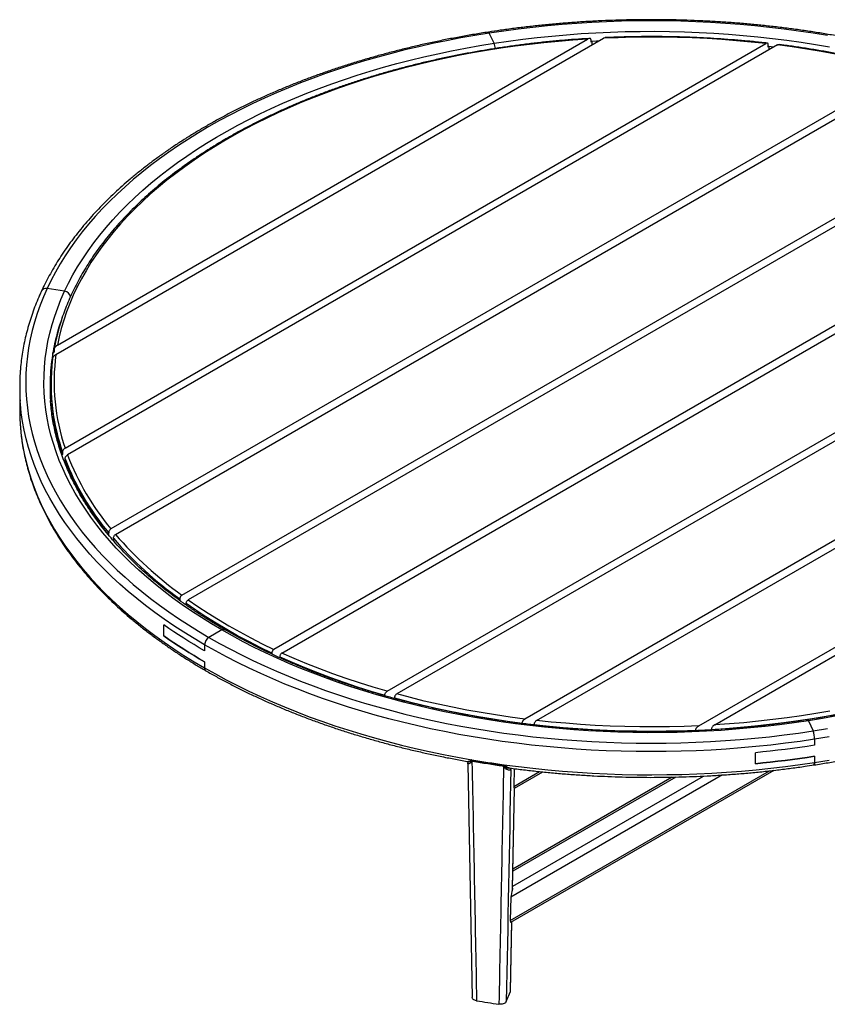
# Model space of a CAD drawing. Header units: millimetres. Extents: x 175 to 2927, y 493 to 2438.
# Tile 8 of 12: x 1631 to 2430, y 501 to 1475. Entities that reach past the tile are written whole.
import ezdxf

# ---------------------------------------------------------------- set-up
doc = ezdxf.new("R2010")
doc.units = ezdxf.units.MM

msp = doc.modelspace()

# ---------------------------------------------------------------- linework, layer by layer
at = {"color": 7, "linetype": 'Continuous', "lineweight": 25}
for p, q in [((2100.51, 1451.79), (2095.85, 1461.83)), ((1666.95, 1143.97), (2208.76, 1456.75)), ((1668.41, 1152.97), (2193.16, 1455.91)), ((1676.03, 1051.24), (2369.4, 1451.51)), ((2196.53, 1452.95), (2196.53, 1455.4)), ((2197.64, 1453.59), (2196.53, 1452.95)), ((2196.53, 1453.53), (2197.64, 1453.59)), ((2197.64, 1450.33), (2197.64, 1453.59)), ((2381.12, 1450.12), (1678.44, 1044.47)), ((2371.95, 1448.09), (2371.95, 1450.54)), ((2371.95, 1448.67), (2372.8, 1448.58)), ((2372.8, 1448.58), (2371.95, 1448.09)), ((2372.8, 1445.31), (2372.8, 1448.58)), ((2507.88, 1425.32), (1721.39, 971.29)), ((1725.99, 965.78), (2517.42, 1422.67)), ((1791.6, 905.69), (2621.52, 1384.79)), ((2629.37, 1381.16), (1797.89, 901.16)), ((2714.22, 1332.18), (1882.74, 852.17)), ((1890.59, 848.54), (2720.51, 1327.64)), ((1994.69, 810.67), (2786.12, 1267.55)), ((2790.72, 1262.04), (2004.23, 808.01)), ((1675.53, 1206.46), (1658.15, 1209.15)), ((2833.67, 1188.87), (2130.99, 783.22)), ((2142.72, 781.82), (2836.09, 1182.1)), ((1665.05, 1146.13), (1663.93, 1145.49)), ((1663.93, 1140.65), (1663.93, 1145.49)), ((1665.05, 1148.58), (1665.05, 1146.13)), ((1663.37, 1137), (1662.61, 1136.56)), ((1631.06, 1111.77), (1631.06, 1088.9)), ((1662.06, 1114.22), (1662.06, 1111.77)), ((2303.35, 776.58), (2845.16, 1089.37)), ((2318.95, 777.43), (2843.7, 1080.36)), ((1673.47, 1044.86), (1672.83, 1044.49)), ((1673.47, 1047.31), (1673.47, 1044.86)), ((1675.32, 1037.76), (1675.92, 1038.11)), ((1675.92, 1038.11), (1675.92, 1040.56)), ((1719.14, 965.09), (1719.14, 967.54)), ((1723.75, 962.04), (1723.75, 959.59)), ((1789.46, 902.01), (1789.46, 900.51)), ((1795.76, 897.48), (1795.76, 896.02)), ((1773.77, 865.4), (1773.77, 876.29)), ((1831.08, 871.34), (1818.36, 863.99)), ((1814.11, 856.64), (1814.11, 850.65)), ((1880.61, 848.49), (1880.61, 847.49)), ((1814.11, 839.76), (1814.11, 833.78)), ((1888.46, 844.86), (1888.46, 843.88)), ((1992.45, 806.92), (1992.45, 806.22)), ((2001.98, 803.56), (2001.98, 804.26)), ((2128.47, 778.79), (2128.47, 779.31)), ((2411.61, 781.54), (2416.26, 771.5)), ((2140.16, 777.9), (2140.16, 777.39)), ((2300.09, 772.25), (2300.09, 771.78)), ((2315.58, 773.03), (2315.58, 772.56)), ((2417.82, 763.26), (2417.82, 757.27)), ((2075.38, 741.26), (2074.74, 740.02)), ((2076.44, 741.59), (2076.46, 740.83)), ((2079.93, 742.29), (2079.36, 741.19)), ((2359.18, 739.03), (2359.18, 749.92)), ((2417.82, 746.38), (2417.82, 740.39)), ((2109.33, 736.55), (2109.79, 737.67)), ((2117.14, 733.46), (2117.6, 734.57)), ((2117.28, 582.2), (2377.63, 732.5)), ((2120.6, 734.19), (2120.13, 716.53)), ((2120.79, 714.88), (2148.67, 730.97)), ((2276.94, 725.79), (2119.3, 634.79)), ((2118.77, 614.96), (2120.71, 714.84)), ((2118.94, 616.01), (2120.86, 714.92)), ((2120.71, 714.84), (2120.82, 714.9)), ((2117.22, 607.06), (2116.6, 583.84)), ((2116.97, 514.51), (2118.29, 582.79)), ((2112.66, 503.69), (2116.81, 513.74))]:
    msp.add_line(p, q, dxfattribs=at)
at = {"color": 8, "linetype": 'Continuous', "lineweight": 25}
for p, q in [((2116.6, 583.84), (2373.28, 732.02)), ((2120.13, 716.53), (2145.67, 731.27)), ((2326.5, 727.88), (2117.22, 607.06)), ((2118.98, 617.87), (2307.7, 726.82)), ((2280.58, 725.86), (2119.26, 632.73)), ((2116.81, 513.74), (2118.15, 582.7))]:
    msp.add_line(p, q, dxfattribs=at)
at = {"color": 7, "linetype": 'Continuous', "lineweight": 25, "flags": 128}
for points in [[(2430.45, 1459.53), (2416.26, 1461.83), (2401.99, 1463.93), (2387.63, 1465.84), (2373.2, 1467.55), (2358.7, 1469.06), (2344.15, 1470.37), (2329.54, 1471.48), (2314.9, 1472.39), (2300.21, 1473.1), (2285.51, 1473.6), (2270.79, 1473.91), (2256.06, 1474.01), (2241.33, 1473.91), (2226.6, 1473.6), (2211.9, 1473.1), (2197.22, 1472.39), (2182.57, 1471.48), (2167.96, 1470.37), (2153.41, 1469.06), (2138.91, 1467.55), (2124.48, 1465.84), (2110.12, 1463.93), (2095.85, 1461.83)], [(2095.85, 1461.83), (2081.66, 1459.53), (2067.58, 1457.04), (2053.6, 1454.35), (2039.74, 1451.48), (2026, 1448.41), (2012.39, 1445.16), (1998.91, 1441.72), (1985.59, 1438.09), (1972.41, 1434.28), (1959.4, 1430.3), (1946.56, 1426.13), (1933.89, 1421.79), (1921.4, 1417.28), (1909.1, 1412.6), (1897, 1407.75), (1885.1, 1402.73), (1873.42, 1397.56), (1861.94, 1392.22), (1850.7, 1386.73), (1839.68, 1381.08), (1828.9, 1375.29), (1818.36, 1369.35), (1808.06, 1363.26), (1798.03, 1357.04), (1788.25, 1350.68), (1778.73, 1344.18), (1769.49, 1337.56), (1760.52, 1330.81), (1751.83, 1323.94), (1743.43, 1316.96), (1735.32, 1309.86), (1727.5, 1302.65), (1719.99, 1295.34), (1712.77, 1287.92), (1705.87, 1280.41), (1699.27, 1272.81), (1692.99, 1265.11), (1687.03, 1257.33), (1681.4, 1249.48), (1676.08, 1241.54), (1671.1, 1233.54), (1666.45, 1225.47), (1662.13, 1217.34), (1658.15, 1209.15)], [(2094.93, 1462.86), (2094.98, 1462.86), (2095.25, 1462.74), (2095.54, 1462.39), (2095.85, 1461.83)], [(2095.85, 1461.83), (2095.54, 1462.39), (2095.25, 1462.74), (2094.98, 1462.86), (2094.93, 1462.86)], [(2100.51, 1451.79), (2114.69, 1453.88), (2128.95, 1455.77), (2143.3, 1457.46), (2157.7, 1458.94), (2172.17, 1460.22), (2186.69, 1461.3), (2201.25, 1462.17), (2215.84, 1462.84), (2230.45, 1463.3), (2245.08, 1463.56), (2259.71, 1463.61), (2274.35, 1463.46), (2288.97, 1463.1), (2303.57, 1462.53), (2318.15, 1461.76), (2332.69, 1460.78), (2347.18, 1459.61), (2361.62, 1458.22), (2376, 1456.64), (2390.3, 1454.85), (2404.53, 1452.86), (2418.66, 1450.68), (2432.7, 1448.29)], [(2193.16, 1455.91), (2178.68, 1454.91), (2164.24, 1453.7), (2149.86, 1452.29), (2135.54, 1450.68), (2121.3, 1448.86), (2107.14, 1446.84), (2093.07, 1444.61), (2079.1, 1442.19), (2065.24, 1439.57), (2051.49, 1436.75), (2037.87, 1433.74), (2024.38, 1430.54), (2011.03, 1427.14), (1997.83, 1423.55), (1984.79, 1419.78), (1971.91, 1415.82), (1959.21, 1411.69), (1946.69, 1407.37), (1934.35, 1402.87), (1922.22, 1398.2), (1910.28, 1393.36), (1898.56, 1388.35), (1887.05, 1383.17), (1875.77, 1377.83), (1864.72, 1372.33), (1853.91, 1366.68), (1843.34, 1360.87), (1833.03, 1354.92), (1822.97, 1348.82), (1813.18, 1342.58), (1803.66, 1336.2), (1794.41, 1329.69), (1785.44, 1323.05), (1776.76, 1316.28), (1768.38, 1309.39), (1760.28, 1302.38), (1752.5, 1295.26), (1745.01, 1288.03), (1737.84, 1280.7), (1730.99, 1273.27), (1724.45, 1265.74), (1718.24, 1258.12), (1712.36, 1250.41), (1706.81, 1242.62), (1701.59, 1234.76), (1696.71, 1226.82), (1692.17, 1218.82), (1687.97, 1210.76), (1684.12, 1202.63), (1680.62, 1194.46), (1677.47, 1186.24), (1674.68, 1177.97), (1672.23, 1169.67), (1670.14, 1161.34), (1668.41, 1152.97)], [(1675.53, 1206.46), (1679.49, 1214.6), (1683.8, 1222.67), (1688.44, 1230.69), (1693.42, 1238.63), (1698.73, 1246.51), (1704.37, 1254.3), (1710.34, 1262.02), (1716.63, 1269.64), (1723.24, 1277.18), (1730.17, 1284.63), (1737.41, 1291.97), (1744.96, 1299.21), (1752.81, 1306.34), (1760.96, 1313.36), (1769.41, 1320.26), (1778.14, 1327.04), (1787.15, 1333.69), (1796.45, 1340.22), (1806.01, 1346.62), (1815.85, 1352.87), (1825.94, 1358.99), (1836.29, 1364.97), (1846.89, 1370.79), (1857.73, 1376.47), (1868.81, 1381.99), (1880.11, 1387.36), (1891.64, 1392.56), (1903.39, 1397.6), (1915.34, 1402.48), (1927.5, 1407.18), (1939.85, 1411.71), (1952.39, 1416.07), (1965.11, 1420.25), (1978, 1424.25), (1991.06, 1428.07), (2004.28, 1431.7), (2017.64, 1435.15), (2031.14, 1438.41), (2044.78, 1441.47), (2058.55, 1444.35), (2072.43, 1447.03), (2086.42, 1449.51), (2100.51, 1451.79)], [(2369.4, 1451.51), (2354.96, 1453.03), (2340.47, 1454.35), (2325.92, 1455.45), (2311.33, 1456.35), (2296.71, 1457.04), (2282.06, 1457.51), (2267.4, 1457.78), (2252.73, 1457.84), (2238.06, 1457.69), (2223.4, 1457.32), (2208.76, 1456.75)], [(2507.88, 1425.32), (2494.32, 1428.89), (2480.61, 1432.26), (2466.75, 1435.43), (2452.76, 1438.39), (2438.65, 1441.15), (2424.42, 1443.71), (2410.08, 1446.05), (2395.65, 1448.19), (2381.12, 1450.12)], [(1658.15, 1209.15), (1654.5, 1200.91), (1651.2, 1192.63), (1648.24, 1184.29), (1645.63, 1175.92), (1643.36, 1167.52), (1641.43, 1159.09), (1639.86, 1150.63), (1638.63, 1142.16), (1637.76, 1133.67), (1637.23, 1125.17), (1637.06, 1116.67), (1637.23, 1108.16), (1637.76, 1099.66), (1638.63, 1091.17), (1639.86, 1082.7), (1641.43, 1074.24), (1643.36, 1065.81), (1645.63, 1057.41), (1648.24, 1049.04), (1651.2, 1040.71), (1654.5, 1032.42), (1658.15, 1024.18), (1662.13, 1015.99), (1666.45, 1007.86), (1671.1, 999.79), (1676.08, 991.79), (1681.4, 983.86), (1687.03, 976), (1692.99, 968.22), (1699.27, 960.53), (1705.87, 952.92), (1712.77, 945.41), (1719.99, 938), (1727.5, 930.68), (1735.32, 923.47), (1743.43, 916.37), (1751.83, 909.39), (1760.52, 902.52), (1769.49, 895.77), (1778.73, 889.15), (1788.25, 882.66), (1798.03, 876.3), (1808.06, 870.07), (1818.36, 863.99)], [(1831.08, 871.34), (1820.86, 877.38), (1810.9, 883.57), (1801.2, 889.9), (1791.77, 896.36), (1782.61, 902.95), (1773.74, 909.67), (1765.15, 916.51), (1756.85, 923.47), (1748.85, 930.55), (1741.15, 937.73), (1733.75, 945.02), (1726.67, 952.42), (1719.9, 959.91), (1713.44, 967.49), (1707.31, 975.16), (1701.51, 982.92), (1696.03, 990.75), (1690.88, 998.66), (1686.07, 1006.64), (1681.6, 1014.69), (1677.47, 1022.8), (1673.68, 1030.96), (1670.24, 1039.17), (1667.15, 1047.43), (1664.4, 1055.73), (1662, 1064.06), (1659.96, 1072.43), (1658.27, 1080.82), (1656.94, 1089.23), (1655.96, 1097.67), (1655.33, 1106.11), (1655.07, 1114.55), (1655.16, 1123), (1655.6, 1131.45), (1656.4, 1139.89), (1657.56, 1148.31), (1659.07, 1156.71), (1660.94, 1165.09), (1663.16, 1173.44), (1665.73, 1181.76), (1668.65, 1190.04), (1671.92, 1198.28), (1675.53, 1206.46)], [(1631.06, 1088.9), (1631.23, 1080.32), (1631.51, 1075.15)], [(1880.61, 848.49), (1869.09, 854.06), (1857.81, 859.79), (1846.79, 865.69), (1836.03, 871.74), (1825.55, 877.95), (1815.33, 884.32), (1805.4, 890.82), (1795.76, 897.48)], [(1797.89, 901.16), (1807.53, 894.5), (1817.46, 887.99), (1827.67, 881.63), (1838.16, 875.42), (1848.91, 869.36), (1859.94, 863.47), (1871.21, 857.74), (1882.74, 852.17)], [(1814.11, 850.65), (1808.84, 853.73), (1803.63, 856.85), (1798.49, 860), (1793.41, 863.19), (1788.4, 866.42), (1783.46, 869.67), (1778.58, 872.97), (1773.77, 876.29)], [(1814.11, 850.65), (1808.84, 853.73), (1803.63, 856.85), (1798.49, 860), (1793.41, 863.19), (1788.4, 866.42), (1783.46, 869.67), (1778.58, 872.97), (1773.77, 876.29)], [(2411.61, 781.54), (2397.42, 779.45), (2383.16, 777.56), (2368.82, 775.88), (2354.41, 774.39), (2339.94, 773.11), (2325.42, 772.04), (2310.87, 771.16), (2296.28, 770.49), (2281.66, 770.03), (2267.03, 769.77), (2252.4, 769.72), (2237.76, 769.88), (2223.14, 770.24), (2208.54, 770.8), (2193.96, 771.57), (2179.42, 772.55), (2164.93, 773.73), (2150.49, 775.11), (2136.12, 776.7), (2121.81, 778.48), (2107.59, 780.47), (2093.45, 782.66), (2079.41, 785.04), (2065.47, 787.62), (2051.65, 790.4), (2037.95, 793.37), (2024.37, 796.53), (2010.94, 799.88), (1997.65, 803.42), (1984.51, 807.15), (1971.54, 811.06), (1958.73, 815.15), (1946.1, 819.42), (1933.65, 823.86), (1921.4, 828.48), (1909.34, 833.27), (1897.49, 838.23), (1885.85, 843.35), (1874.43, 848.64), (1863.24, 854.08), (1852.28, 859.68), (1841.56, 865.43), (1831.08, 871.34)], [(1814.11, 839.76), (1808.84, 842.85), (1803.63, 845.96), (1798.49, 849.12), (1793.41, 852.31), (1788.4, 855.53), (1783.46, 858.79), (1778.58, 862.08), (1773.77, 865.4)], [(1773.77, 865.4), (1778.58, 862.08), (1783.46, 858.79), (1788.4, 855.53), (1793.41, 852.31), (1798.49, 849.12), (1803.63, 845.96), (1808.84, 842.85), (1814.11, 839.76)], [(1818.36, 863.99), (1828.9, 858.05), (1839.68, 852.25), (1850.7, 846.61), (1861.94, 841.11), (1873.42, 835.78), (1885.1, 830.6), (1897, 825.59), (1909.1, 820.74), (1921.4, 816.05), (1933.89, 811.54), (1946.56, 807.2), (1959.4, 803.04), (1972.41, 799.05), (1985.59, 795.24), (1998.91, 791.62), (2012.39, 788.18), (2026, 784.92), (2039.74, 781.86), (2053.6, 778.98), (2067.58, 776.29), (2081.66, 773.8), (2095.85, 771.5), (2110.12, 769.4), (2124.48, 767.49), (2138.91, 765.78), (2153.41, 764.27), (2167.96, 762.96), (2182.57, 761.85), (2197.22, 760.94), (2211.9, 760.24), (2226.6, 759.73), (2241.33, 759.43), (2256.06, 759.33), (2270.79, 759.43), (2285.51, 759.73), (2300.21, 760.24), (2314.9, 760.94), (2329.54, 761.85), (2344.15, 762.96), (2358.7, 764.27), (2373.2, 765.78), (2387.63, 767.49), (2401.99, 769.4), (2416.26, 771.5)], [(2417.82, 763.26), (2403.41, 761.13), (2388.91, 759.21), (2374.34, 757.48), (2359.7, 755.96), (2345, 754.64), (2330.26, 753.51), (2315.47, 752.6), (2300.64, 751.88), (2285.79, 751.37), (2270.93, 751.06), (2256.06, 750.96), (2241.18, 751.06), (2226.32, 751.37), (2211.47, 751.88), (2196.65, 752.6), (2181.86, 753.51), (2167.11, 754.64), (2152.41, 755.96), (2137.77, 757.48), (2123.2, 759.21), (2108.71, 761.13), (2094.29, 763.26), (2079.97, 765.58), (2065.75, 768.09), (2051.64, 770.81), (2037.64, 773.71), (2023.77, 776.81), (2010.02, 780.09), (1996.42, 783.57), (1982.97, 787.23), (1969.66, 791.07), (1956.53, 795.1), (1943.56, 799.3), (1930.76, 803.68), (1918.16, 808.24), (1905.74, 812.97), (1893.52, 817.86), (1881.51, 822.93), (1869.71, 828.16), (1858.12, 833.54), (1846.77, 839.09), (1835.64, 844.79), (1824.76, 850.64), (1814.11, 856.64)], [(1994.69, 810.67), (1980.96, 814.7), (1967.42, 818.95), (1954.07, 823.39), (1940.93, 828.04), (1928, 832.88), (1915.3, 837.91), (1902.83, 843.13), (1890.59, 848.54)], [(1888.46, 844.86), (1900.68, 839.45), (1913.14, 834.22), (1925.83, 829.18), (1938.75, 824.33), (1951.88, 819.68), (1965.21, 815.23), (1978.74, 810.97), (1992.45, 806.92)], [(1814.11, 833.78), (1824.71, 827.81), (1835.54, 821.98), (1846.61, 816.31), (1857.91, 810.78), (1869.43, 805.42), (1881.17, 800.21), (1893.12, 795.17), (1905.27, 790.29), (1917.62, 785.57), (1930.16, 781.03), (1942.88, 776.66), (1955.78, 772.47), (1968.85, 768.45), (1982.07, 764.61), (1995.46, 760.96), (2008.98, 757.49), (2022.65, 754.2), (2036.45, 751.11), (2050.37, 748.2), (2064.4, 745.48), (2078.55, 742.96)], [(2001.98, 804.26), (2015.51, 800.68), (2029.19, 797.3), (2043.02, 794.12), (2056.98, 791.14), (2071.06, 788.36), (2085.26, 785.79), (2099.57, 783.42), (2113.97, 781.26), (2128.47, 779.31)], [(2130.99, 783.22), (2116.47, 785.14), (2102.03, 787.28), (2087.69, 789.63), (2073.46, 792.18), (2059.35, 794.94), (2045.36, 797.91), (2031.51, 801.08), (2017.79, 804.44), (2004.23, 808.01)], [(2433.01, 791.14), (2419.04, 788.72), (2404.97, 786.5), (2390.81, 784.48), (2376.57, 782.66), (2362.25, 781.04), (2347.87, 779.63), (2333.43, 778.43), (2318.95, 777.43)], [(2303.35, 776.58), (2288.71, 776.01), (2274.05, 775.65), (2259.38, 775.5), (2244.71, 775.55), (2230.05, 775.82), (2215.4, 776.3), (2200.78, 776.99), (2186.19, 777.88), (2171.64, 778.99), (2157.15, 780.3), (2142.72, 781.82)], [(2315.58, 773.03), (2330.02, 773.98), (2344.42, 775.12), (2358.76, 776.47), (2373.04, 778.02), (2387.25, 779.78), (2401.39, 781.73), (2415.43, 783.88), (2429.38, 786.23), (2443.23, 788.78)], [(2411.61, 781.54), (2411.3, 782.1), (2411.01, 782.45), (2410.74, 782.57), (2410.69, 782.57)], [(2410.69, 782.57), (2410.74, 782.57), (2411.01, 782.45), (2411.3, 782.1), (2411.61, 781.54)], [(2439.69, 786.31), (2425.7, 783.82), (2411.61, 781.54)], [(2140.16, 777.9), (2154.52, 776.35), (2168.95, 775.02), (2183.43, 773.88), (2197.95, 772.95), (2212.5, 772.23), (2227.09, 771.72), (2241.69, 771.41), (2256.3, 771.31), (2270.9, 771.42), (2285.5, 771.73), (2300.09, 772.25)], [(2416.26, 771.5), (2430.45, 773.8)], [(2432.14, 765.58), (2417.82, 763.26)], [(2417.82, 757.27), (2410.56, 756.17), (2403.28, 755.13), (2395.98, 754.13), (2388.65, 753.19), (2381.31, 752.29), (2373.95, 751.45), (2366.58, 750.66), (2359.18, 749.92)], [(2417.82, 757.27), (2410.56, 756.17), (2403.28, 755.13), (2395.98, 754.13), (2388.65, 753.19), (2381.31, 752.29), (2373.95, 751.45), (2366.58, 750.66), (2359.18, 749.92)], [(2078.55, 742.96), (2082.47, 742.29), (2086.41, 741.65), (2090.35, 741.01), (2094.29, 740.39), (2098.25, 739.79), (2102.21, 739.2), (2106.18, 738.63), (2110.15, 738.07)], [(2109.33, 736.55), (2105.56, 737.08), (2101.8, 737.63), (2098.04, 738.19), (2094.29, 738.76), (2090.55, 739.35), (2086.81, 739.95), (2083.08, 740.56), (2079.36, 741.19)], [(2079.93, 742.29), (2083.64, 741.67), (2087.36, 741.06), (2091.08, 740.46), (2094.81, 739.88), (2098.55, 739.31), (2102.29, 738.75), (2106.04, 738.2), (2109.79, 737.67)], [(2110.15, 738.07), (2124.59, 736.17), (2139.09, 734.47), (2153.67, 732.97), (2168.3, 731.67), (2182.98, 730.57), (2197.7, 729.68), (2212.46, 728.98), (2227.24, 728.48), (2242.03, 728.19), (2256.83, 728.1), (2271.64, 728.21), (2286.43, 728.53), (2301.21, 729.04), (2315.96, 729.76), (2330.68, 730.68), (2345.35, 731.8), (2359.98, 733.12), (2374.55, 734.64), (2389.05, 736.36), (2403.47, 738.28), (2417.82, 740.39)], [(2417.82, 746.38), (2410.56, 745.29), (2403.28, 744.24), (2395.98, 743.25), (2388.65, 742.3), (2381.31, 741.41), (2373.95, 740.56), (2366.58, 739.77), (2359.18, 739.03)], [(2359.18, 739.03), (2366.58, 739.77), (2373.95, 740.56), (2381.31, 741.41), (2388.65, 742.3), (2395.98, 743.25), (2403.28, 744.24), (2410.56, 745.29), (2417.82, 746.38)], [(2417.82, 740.39), (2417.79, 739.5), (2417.7, 738.77), (2417.56, 738.24), (2417.36, 737.91), (2417.18, 737.81)], [(2417.82, 740.39), (2432.14, 742.71)], [(2074.49, 739.25), (2075.52, 685.59), (2078.93, 507.84)], [(2083.27, 504.55), (2086.02, 504.1), (2088.77, 503.65), (2091.53, 503.21), (2094.29, 502.78), (2097.06, 502.36), (2099.83, 501.94), (2102.6, 501.53), (2105.37, 501.13)]]:
    msp.add_lwpolyline(points, dxfattribs=at)
at = {"color": 8, "linetype": 'Continuous', "lineweight": 25, "flags": 128}
for points in [[(2203.88, 1453.93), (2201.79, 1453.82), (2196.53, 1453.53)], [(2377.5, 1448.02), (2374.8, 1448.34), (2371.95, 1448.67)], [(1814.11, 856.64), (1803.72, 862.78), (1793.59, 869.07), (1783.71, 875.49), (1774.11, 882.05), (1764.77, 888.73), (1755.72, 895.55), (1746.95, 902.48), (1738.46, 909.53), (1730.27, 916.7), (1722.38, 923.98), (1714.79, 931.37), (1707.51, 938.85), (1700.53, 946.44), (1693.88, 954.12), (1687.54, 961.88), (1681.52, 969.74), (1675.83, 977.67), (1670.46, 985.68), (1665.43, 993.76), (1660.73, 1001.91), (1656.37, 1010.12), (1652.35, 1018.38), (1648.67, 1026.7), (1645.34, 1035.07), (1642.35, 1043.48), (1639.71, 1051.94), (1637.42, 1060.42), (1635.48, 1068.93), (1633.89, 1077.47), (1632.65, 1086.03), (1631.76, 1094.6), (1631.54, 1097.62)], [(1631.51, 1075.15), (1631.76, 1071.74), (1632.65, 1063.16), (1633.89, 1054.61), (1635.48, 1046.07), (1637.42, 1037.56), (1639.71, 1029.07), (1642.35, 1020.62), (1645.34, 1012.21), (1648.67, 1003.84), (1652.35, 995.52), (1656.37, 987.25), (1660.73, 979.04), (1665.43, 970.9), (1670.46, 962.82), (1675.83, 954.81), (1681.52, 946.87), (1687.54, 939.02), (1693.88, 931.25), (1700.53, 923.57), (1707.51, 915.99), (1714.79, 908.5), (1722.38, 901.12), (1730.27, 893.84), (1738.46, 886.67), (1746.95, 879.62), (1755.72, 872.68), (1764.77, 865.87), (1774.11, 859.18), (1783.71, 852.63), (1793.59, 846.21), (1803.72, 839.92), (1814.11, 833.78)]]:
    msp.add_lwpolyline(points, dxfattribs=at)
at = {"color": 7, "linetype": 'Continuous', "lineweight": 25}
for centre, radius, start, end in [((2081.57, 1444.2), 20.4, 6.72718, 21.85645), ((2081.58, 1444.2), 20.39, 6.73208, 21.8582), ((1656.94, 1204.51), 4.8, 75.38719, 151.72229), ((1657.02, 1204.31), 4.97, 76.88609, 150.20743), ((1674.81, 1199.9), 6.6, 9.78401, 83.67825), ((1674.81, 1199.9), 6.6, 9.68856, 83.68563), ((1873.72, 1109.31), 212.88, 160.45874, 170.21493), ((1866.37, 1116.67), 201.28, 172.20675, 198.9716), ((1860.25, 1111.74), 199.19, 172.84283, 179.99305), ((1860.75, 1114.22), 198.69, 172.64975, 187.78954), ((1839.54, 1111.77), 208.48, 176.15468, 183.89099), ((1859.53, 1111.77), 198.47, 176.32333, 183.91781), ((1866.8, 1112.28), 204.75, 180.14254, 199.22322), ((1923.17, 1138.92), 262.32, 201.10416, 219.71809), ((1921.37, 1136.53), 263.55, 201.35555, 219.88301), ((1920.96, 1133.89), 263.09, 201.34792, 219.61997), ((2018.45, 1219.22), 386.99, 220.9118, 234.11351), ((2017.75, 1217.87), 389.73, 221.02894, 234.14288), ((1832.84, 868.88), 3.02, 65.68986, 125.61924), ((1832.88, 868.49), 3.36, 69.03887, 122.26452), ((1823.33, 856.22), 9.22, 122.60579, 177.39421), ((1816.97, 833.41), 2.88, 172.74604, 235.95653), ((1817.12, 833.48), 3.02, 174.38054, 234.29293), ((2394.93, 763.21), 22.89, 0.1059, 21.22735), ((2414.84, 739.76), 3.04, 320.27248, 12.09156)]:
    msp.add_arc(centre, radius, start, end, dxfattribs=at)
at = {"color": 8, "linetype": 'Continuous', "lineweight": 25}
for centre, radius, start, end in [((1866.35, 1111.08), 205.33, 162.18573, 176.25474), ((1871.2, 1115.84), 209.26, 187.84225, 199.11488)]:
    msp.add_arc(centre, radius, start, end, dxfattribs=at)
at = {"color": 7, "linetype": 'Continuous', "lineweight": 25}
for centre, major_axis, ratio, start_param, end_param in [((2256.06, 1085.59), (616.03, 533.55), 0.197725, 4.255054, 4.256164), ((2256.06, 1150.69), (-596.93, 30989.18), 0.005976, 1.583911, 1.591533), ((2256.06, 1085.59), (614.06, 531.84), 0.197725, 4.255054, 4.256175), ((2256.06, 1150.69), (609.62, 30802.56), 0.004474, 1.584352, 1.591974), ((2256.06, 1085.59), (-567.18, 668.41), 0.392809, 1.767361, 1.768472), ((2256.06, 1085.59), (-565.36, 666.27), 0.392809, 1.767351, 1.768472), ((2261.89, 1149.81), (603.75, 30803.32), 0.004433, 1.5844, 1.59186), ((2122.79, 722.96), (2.25, 8.12), 0.173875, 2.531113, 3.255462), ((2119.87, 613.49), (2.25, 8.12), 0.173875, 1.43718, 2.531113), ((2119.25, 590.27), (2.25, 8.12), 0.173875, 2.531113, 3.316593), ((2110.97, 514.54), (6, 0), 0.577221, 6.049453, 6.272006)]:
    msp.add_ellipse(centre, major_axis=major_axis, ratio=ratio, start_param=start_param, end_param=end_param, dxfattribs=at)
at = {"color": 8, "linetype": 'Continuous', "lineweight": 25}
for major_axis, ratio, start_param, end_param in [((-595.03, 30988.84), 0.005957, 1.583844, 1.583877), ((607.66, 30802.81), 0.00446, 1.58429, 1.584315)]:
    msp.add_ellipse((2256.06, 1150.69), major_axis=major_axis, ratio=ratio, start_param=start_param, end_param=end_param, dxfattribs=at)
at = {"color": 7, "linetype": 'Continuous', "lineweight": 25}
for points, knots in [([(2696.75, 1369.64), (2695, 1370.65), (2689.9, 1373.57), (2681.3, 1378.3), (2670.88, 1383.8), (2660.25, 1389.15), (2649.41, 1394.35), (2638.38, 1399.42), (2627.16, 1404.34), (2615.75, 1409.11), (2604.15, 1413.73), (2592.39, 1418.2), (2580.45, 1422.51), (2568.35, 1426.66), (2556.09, 1430.66), (2543.68, 1434.49), (2531.13, 1438.16), (2518.44, 1441.66), (2505.62, 1445), (2492.67, 1448.17), (2479.6, 1451.17), (2466.42, 1454), (2453.13, 1456.66), (2439.75, 1459.14), (2426.27, 1461.45), (2412.71, 1463.58), (2399.06, 1465.53), (2385.35, 1467.3), (2371.57, 1468.9), (2357.74, 1470.31), (2343.85, 1471.55), (2329.92, 1472.6), (2315.95, 1473.47), (2301.95, 1474.16), (2287.92, 1474.67), (2273.89, 1474.99), (2259.84, 1475.13), (2245.79, 1475.09), (2231.75, 1474.87), (2217.71, 1474.46), (2203.7, 1473.87), (2189.72, 1473.09), (2175.76, 1472.14), (2161.85, 1471), (2147.99, 1469.68), (2134.17, 1468.18), (2120.43, 1466.5), (2107.34, 1464.74), (2098.87, 1463.46), (2094.93, 1462.86)], [0, 0, 0, 0, 0.011363, 0.032935, 0.054506, 0.076076, 0.097646, 0.119214, 0.140782, 0.162348, 0.183913, 0.205477, 0.227039, 0.248601, 0.270161, 0.29172, 0.313278, 0.334835, 0.356391, 0.377945, 0.399499, 0.421052, 0.442604, 0.464155, 0.485705, 0.507254, 0.528803, 0.550351, 0.571899, 0.593446, 0.614993, 0.636539, 0.658085, 0.67963, 0.701176, 0.722721, 0.744266, 0.765812, 0.787357, 0.808902, 0.830448, 0.851993, 0.873539, 0.895085, 0.916632, 0.938179, 0.959726, 0.981275, 1, 1, 1, 1]), ([(2094.93, 1462.86), (2092.55, 1462.49), (2085.65, 1461.41), (2074.29, 1459.48), (2060.89, 1457.02), (2047.59, 1454.39), (2034.39, 1451.59), (2021.31, 1448.61), (2008.34, 1445.47), (1995.5, 1442.15), (1982.79, 1438.67), (1970.22, 1435.03), (1957.79, 1431.22), (1945.51, 1427.24), (1933.39, 1423.11), (1921.43, 1418.82), (1909.63, 1414.38), (1898.02, 1409.78), (1886.58, 1405.03), (1875.33, 1400.13), (1864.27, 1395.09), (1853.4, 1389.9), (1842.74, 1384.57), (1832.29, 1379.1), (1822.05, 1373.49), (1812.03, 1367.75), (1802.24, 1361.88), (1792.67, 1355.88), (1783.34, 1349.76), (1774.25, 1343.51), (1765.4, 1337.15), (1756.79, 1330.67), (1748.44, 1324.08), (1740.35, 1317.37), (1732.52, 1310.56), (1724.95, 1303.65), (1717.66, 1296.64), (1710.63, 1289.54), (1703.89, 1282.34), (1697.42, 1275.05), (1691.24, 1267.68), (1685.34, 1260.23), (1679.74, 1252.71), (1674.43, 1245.11), (1669.41, 1237.44), (1664.7, 1229.71), (1660.29, 1221.91), (1656.27, 1214.27), (1653.86, 1209.21), (1652.71, 1206.78)], [0, 0, 0, 0, 0.0113376, 0.0328621, 0.0543876, 0.0759139, 0.0974411, 0.1189692, 0.1404982, 0.1620283, 0.1835596, 0.2050919, 0.2266254, 0.2481601, 0.2696961, 0.2912333, 0.3127718, 0.3343116, 0.3558527, 0.3773951, 0.3989388, 0.4204837, 0.4420299, 0.4635771, 0.4851254, 0.5066746, 0.5282245, 0.5497751, 0.5713261, 0.5928773, 0.6144282, 0.6359786, 0.6575281, 0.6790762, 0.7006224, 0.7221663, 0.7437072, 0.7652444, 0.7867773, 0.808305, 0.8298268, 0.8513419, 0.8728493, 0.8943482, 0.9158377, 0.937317, 0.9587853, 0.9802419, 1, 1, 1, 1]), ([(2195.07, 1456.58), (2194.82, 1456.56), (2190.03, 1456.29), (2180.72, 1455.64), (2167.15, 1454.56), (2153.63, 1453.28), (2140.16, 1451.82), (2126.76, 1450.19), (2113.43, 1448.37), (2100.17, 1446.38), (2086.99, 1444.21), (2073.9, 1441.87), (2060.91, 1439.35), (2048.03, 1436.66), (2035.25, 1433.8), (2022.59, 1430.77), (2010.05, 1427.57), (1997.65, 1424.2), (1985.38, 1420.67), (1973.26, 1416.98), (1961.28, 1413.12), (1949.46, 1409.11), (1937.81, 1404.94), (1926.32, 1400.61), (1915.01, 1396.13), (1903.88, 1391.5), (1892.94, 1386.73), (1882.19, 1381.8), (1871.63, 1376.74), (1861.28, 1371.53), (1851.15, 1366.19), (1841.22, 1360.71), (1831.52, 1355.1), (1822.04, 1349.37), (1812.79, 1343.5), (1803.78, 1337.52), (1795.01, 1331.41), (1786.48, 1325.19), (1778.21, 1318.85), (1770.18, 1312.4), (1762.42, 1305.85), (1754.92, 1299.2), (1747.68, 1292.44), (1740.72, 1285.59), (1734.03, 1278.65), (1727.62, 1271.61), (1721.49, 1264.5), (1715.65, 1257.3), (1710.1, 1250.03), (1704.83, 1242.68), (1699.87, 1235.26), (1695.19, 1227.78), (1690.82, 1220.24), (1686.75, 1212.64), (1682.98, 1204.99), (1679.52, 1197.3), (1676.37, 1189.55), (1673.53, 1181.77), (1671, 1173.95), (1668.77, 1166.11), (1666.88, 1158.23), (1665.69, 1152.51), (1665.17, 1149.41), (1665.09, 1148.95)], [0, 0, 0, 0, 0.000922, 0.017809, 0.034697, 0.051584, 0.068472, 0.08536, 0.102248, 0.119136, 0.136025, 0.152914, 0.169803, 0.186693, 0.203583, 0.220474, 0.237365, 0.254256, 0.271148, 0.28804, 0.304933, 0.321826, 0.33872, 0.355615, 0.37251, 0.389405, 0.406302, 0.423198, 0.440095, 0.456993, 0.473891, 0.49079, 0.507689, 0.524588, 0.541488, 0.558388, 0.575287, 0.592187, 0.609086, 0.625985, 0.642884, 0.659781, 0.676677, 0.693572, 0.710466, 0.727357, 0.744246, 0.761133, 0.778016, 0.794896, 0.811772, 0.828643, 0.845511, 0.862373, 0.87923, 0.896082, 0.912928, 0.929768, 0.946603, 0.963432, 0.980257, 0.997076, 1, 1, 1, 1]), ([(2196.53, 1455.4), (2196.51, 1455.59), (2196.46, 1455.98), (2196.12, 1456.39), (2195.46, 1456.65), (2194.42, 1456.54), (2193.59, 1456.12), (2193.16, 1455.91)], [0, 0, 0, 0, 0.121989, 0.243212, 0.426022, 0.706981, 1, 1, 1, 1]), ([(2208.76, 1456.75), (2209.33, 1457.05), (2209.98, 1457.4), (2210.54, 1457.36), (2210.62, 1457.35)], [0, 0, 0, 0, 0.856254, 1, 1, 1, 1]), ([(2370.87, 1451.91), (2369.11, 1452.11), (2362.87, 1452.82), (2352.11, 1453.9), (2338.57, 1455.09), (2324.98, 1456.1), (2311.36, 1456.93), (2297.71, 1457.58), (2284.03, 1458.04), (2270.34, 1458.33), (2256.65, 1458.42), (2242.95, 1458.34), (2229.26, 1458.07), (2218.48, 1457.73), (2212.27, 1457.45), (2210.62, 1457.38)], [0, 0, 0, 0, 0.033421, 0.118481, 0.203542, 0.288602, 0.373662, 0.458721, 0.543779, 0.628837, 0.713895, 0.798953, 0.884011, 0.969069, 1, 1, 1, 1]), ([(2371.95, 1450.54), (2371.93, 1450.77), (2371.88, 1451.22), (2371.55, 1451.68), (2371.04, 1451.93), (2370.31, 1451.94), (2369.73, 1451.67), (2369.4, 1451.51)], [0, 0, 0, 0, 0.170564, 0.340697, 0.521572, 0.731576, 1, 1, 1, 1]), ([(2381.12, 1450.12), (2381.49, 1450.31), (2382.02, 1450.58), (2382.44, 1450.47), (2382.56, 1450.45)], [0, 0, 0, 0, 0.705455, 1, 1, 1, 1]), ([(2509.26, 1425.6), (2507.45, 1426.09), (2501.51, 1427.7), (2491.34, 1430.31), (2478.7, 1433.37), (2465.94, 1436.26), (2453.07, 1438.97), (2440.09, 1441.52), (2427.02, 1443.88), (2413.86, 1446.08), (2400.61, 1448.09), (2390.17, 1449.54), (2384.14, 1450.31), (2382.57, 1450.5)], [0, 0, 0, 0, 0.044606, 0.146781, 0.248956, 0.351128, 0.453297, 0.555464, 0.65763, 0.759793, 0.861954, 0.964114, 1, 1, 1, 1]), ([(1652.71, 1206.78), (1652.06, 1205.38), (1650.21, 1201.34), (1647.39, 1194.61), (1644.34, 1186.61), (1641.6, 1178.56), (1639.18, 1170.48), (1637.07, 1162.38), (1635.27, 1154.25), (1633.78, 1146.1), (1632.63, 1137.93), (1631.89, 1131.24), (1631.65, 1127.26), (1631.57, 1126.02)], [0, 0, 0, 0, 0.053285, 0.153624, 0.253915, 0.354144, 0.454313, 0.554425, 0.654483, 0.754491, 0.854456, 0.954384, 1, 1, 1, 1]), ([(1668.41, 1152.97), (1667.83, 1152.58), (1666.92, 1151.97), (1665.89, 1150.76), (1665.36, 1149.86), (1665.09, 1149.13), (1665.06, 1148.75), (1665.05, 1148.58)], [0, 0, 0, 0, 0.401751, 0.618884, 0.783817, 0.904918, 1, 1, 1, 1]), ([(1663.69, 1139.64), (1663.71, 1139.86), (1663.75, 1140.3), (1664.1, 1141.12), (1664.75, 1142.12), (1665.75, 1143.18), (1666.55, 1143.7), (1666.95, 1143.97)], [0, 0, 0, 0, 0.12669, 0.25264, 0.439243, 0.718239, 1, 1, 1, 1]), ([(1834.08, 871.63), (1832.4, 872.61), (1827.51, 875.46), (1819.59, 880.26), (1810.41, 886.07), (1801.46, 892.01), (1792.76, 898.06), (1784.3, 904.22), (1776.09, 910.5), (1768.13, 916.87), (1760.44, 923.35), (1753.01, 929.92), (1745.84, 936.59), (1738.95, 943.35), (1732.32, 950.2), (1725.98, 957.13), (1719.91, 964.14), (1714.13, 971.22), (1708.63, 978.38), (1703.42, 985.61), (1698.5, 992.9), (1693.88, 1000.26), (1689.55, 1007.67), (1685.52, 1015.14), (1681.79, 1022.66), (1678.36, 1030.22), (1675.23, 1037.84), (1672.41, 1045.49), (1669.9, 1053.17), (1667.7, 1060.89), (1665.81, 1068.64), (1664.23, 1076.41), (1662.97, 1084.21), (1662.04, 1091.56), (1661.69, 1096.33), (1661.53, 1098.48)], [0, 0, 0, 0, 0.0162, 0.047007, 0.077814, 0.10862, 0.139425, 0.170231, 0.201037, 0.231845, 0.262654, 0.293466, 0.324282, 0.355102, 0.385927, 0.416759, 0.447598, 0.478447, 0.509306, 0.540177, 0.571061, 0.60196, 0.632876, 0.663809, 0.694762, 0.725734, 0.756728, 0.787743, 0.818781, 0.849839, 0.880919, 0.912019, 0.943136, 0.97427, 1, 1, 1, 1]), ([(1631.53, 1074.89), (1631.54, 1074.64), (1631.69, 1071.66), (1632.26, 1065.96), (1633.28, 1057.8), (1634.64, 1049.65), (1636.31, 1041.52), (1638.3, 1033.41), (1640.6, 1025.33), (1643.21, 1017.28), (1646.13, 1009.27), (1649.36, 1001.3), (1652.89, 993.37), (1656.74, 985.49), (1660.89, 977.66), (1665.34, 969.88), (1670.09, 962.17), (1675.14, 954.52), (1680.48, 946.94), (1686.12, 939.43), (1692.05, 932), (1698.27, 924.64), (1704.76, 917.38), (1711.54, 910.2), (1718.6, 903.11), (1725.93, 896.11), (1733.52, 889.22), (1741.38, 882.43), (1749.51, 875.74), (1757.89, 869.16), (1766.52, 862.7), (1775.4, 856.35), (1784.52, 850.12), (1793.88, 844.01), (1803.31, 838.14), (1810.51, 833.84), (1814.51, 831.52), (1815.36, 831.03)], [0, 0, 0, 0, 0.002705, 0.032546, 0.062392, 0.092245, 0.122107, 0.151981, 0.181869, 0.211771, 0.24169, 0.271626, 0.301581, 0.331553, 0.361543, 0.39155, 0.421575, 0.451615, 0.481671, 0.511741, 0.541823, 0.571918, 0.602023, 0.632137, 0.662259, 0.692389, 0.722524, 0.752665, 0.78281, 0.812958, 0.843109, 0.873262, 0.903416, 0.933571, 0.963726, 0.992297, 1, 1, 1, 1]), ([(1676.03, 1051.24), (1675.66, 1050.99), (1674.96, 1050.5), (1674.15, 1049.44), (1673.65, 1048.42), (1673.48, 1047.73), (1673.47, 1047.38), (1673.47, 1047.31)], [0, 0, 0, 0, 0.294451, 0.570264, 0.7604, 0.951433, 1, 1, 1, 1]), ([(1675.92, 1040.56), (1675.94, 1040.82), (1675.99, 1041.33), (1676.32, 1042.18), (1676.83, 1043.02), (1677.55, 1043.86), (1678.12, 1044.25), (1678.44, 1044.47)], [0, 0, 0, 0, 0.173369, 0.346326, 0.529634, 0.740519, 1, 1, 1, 1]), ([(2831.13, 1024.5), (2830.52, 1023.18), (2828.71, 1019.35), (2825.49, 1013.04), (2821.37, 1005.57), (2816.95, 998.17), (2812.24, 990.82), (2807.23, 983.53), (2801.93, 976.32), (2796.35, 969.17), (2790.48, 962.1), (2784.33, 955.11), (2777.89, 948.2), (2771.19, 941.37), (2764.21, 934.64), (2756.96, 927.99), (2749.45, 921.44), (2741.67, 914.99), (2733.64, 908.64), (2725.36, 902.4), (2716.82, 896.27), (2708.04, 890.25), (2699.03, 884.35), (2689.77, 878.57), (2680.29, 872.9), (2670.58, 867.37), (2660.65, 861.96), (2650.51, 856.68), (2640.15, 851.54), (2629.59, 846.54), (2618.83, 841.67), (2607.88, 836.95), (2596.74, 832.37), (2585.42, 827.94), (2573.93, 823.66), (2562.26, 819.53), (2550.43, 815.56), (2538.45, 811.75), (2526.31, 808.09), (2514.03, 804.6), (2501.61, 801.26), (2489.06, 798.1), (2476.39, 795.1), (2463.6, 792.26), (2450.69, 789.6), (2437.69, 787.11), (2424.36, 784.74), (2415.32, 783.31), (2410.69, 782.57)], [0, 0, 0, 0, 0.011498, 0.033541, 0.055573, 0.077591, 0.099596, 0.121588, 0.14357, 0.16554, 0.187502, 0.209456, 0.231402, 0.253342, 0.275277, 0.297207, 0.319134, 0.341057, 0.362979, 0.384898, 0.406816, 0.428734, 0.450651, 0.472568, 0.494484, 0.516402, 0.53832, 0.560238, 0.582158, 0.604078, 0.626, 0.647923, 0.669847, 0.691772, 0.713699, 0.735627, 0.757556, 0.779487, 0.801419, 0.823352, 0.845286, 0.867222, 0.889158, 0.911096, 0.933035, 0.954975, 0.976915, 1, 1, 1, 1]), ([(2417.18, 737.81), (2419.56, 738.18), (2426.47, 739.27), (2437.82, 741.19), (2451.22, 743.65), (2464.52, 746.28), (2477.72, 749.08), (2490.8, 752.06), (2503.77, 755.2), (2516.61, 758.52), (2529.32, 762), (2541.89, 765.65), (2554.32, 769.46), (2566.6, 773.43), (2578.73, 777.56), (2590.69, 781.85), (2602.48, 786.29), (2614.1, 790.89), (2625.53, 795.64), (2636.79, 800.54), (2647.85, 805.58), (2658.71, 810.77), (2669.37, 816.1), (2679.82, 821.57), (2690.06, 827.18), (2700.08, 832.92), (2709.87, 838.79), (2719.44, 844.79), (2728.77, 850.91), (2737.86, 857.16), (2746.71, 863.52), (2755.32, 870), (2763.67, 876.6), (2771.76, 883.3), (2779.59, 890.11), (2787.16, 897.02), (2794.45, 904.03), (2801.48, 911.14), (2808.22, 918.33), (2814.69, 925.62), (2820.87, 932.99), (2826.77, 940.44), (2832.37, 947.97), (2837.68, 955.57), (2842.7, 963.23), (2847.41, 970.97), (2851.82, 978.76), (2855.84, 986.4), (2858.25, 991.46), (2859.41, 993.89)], [0, 0, 0, 0, 0.011338, 0.032862, 0.054388, 0.075914, 0.097441, 0.118969, 0.140498, 0.162028, 0.18356, 0.205092, 0.226625, 0.24816, 0.269696, 0.291233, 0.312772, 0.334312, 0.355853, 0.377395, 0.398939, 0.420484, 0.44203, 0.463577, 0.485125, 0.506675, 0.528225, 0.549775, 0.571326, 0.592877, 0.614428, 0.635979, 0.657528, 0.679076, 0.700622, 0.722166, 0.743707, 0.765244, 0.786777, 0.808305, 0.829827, 0.851342, 0.872849, 0.894348, 0.915838, 0.937317, 0.958785, 0.980242, 1, 1, 1, 1]), ([(1721.39, 971.29), (1721.13, 971.11), (1720.59, 970.74), (1719.89, 969.87), (1719.38, 968.9), (1719.16, 968.1), (1719.14, 967.68), (1719.14, 967.54)], [0, 0, 0, 0, 0.231995, 0.464227, 0.689028, 0.900503, 1, 1, 1, 1]), ([(1723.75, 962.04), (1723.77, 962.32), (1723.82, 962.88), (1724.18, 963.79), (1724.7, 964.65), (1725.34, 965.35), (1725.79, 965.65), (1725.99, 965.78)], [0, 0, 0, 0, 0.2006715, 0.4011865, 0.6062042, 0.8214824, 1, 1, 1, 1]), ([(1791.6, 905.69), (1791.36, 905.52), (1790.88, 905.19), (1790.23, 904.39), (1789.75, 903.49), (1789.5, 902.65), (1789.47, 902.19), (1789.46, 902.01)], [0, 0, 0, 0, 0.216594, 0.433215, 0.649123, 0.863584, 1, 1, 1, 1]), ([(1795.76, 897.48), (1795.78, 897.76), (1795.83, 898.34), (1796.19, 899.28), (1796.73, 900.15), (1797.33, 900.79), (1797.73, 901.05), (1797.89, 901.16)], [0, 0, 0, 0, 0.213316, 0.426625, 0.640411, 0.855247, 1, 1, 1, 1]), ([(2410.69, 782.57), (2408.37, 782.22), (2401.63, 781.19), (2390.41, 779.62), (2377.02, 777.93), (2363.56, 776.42), (2350.05, 775.08), (2336.48, 773.93), (2322.88, 772.95), (2309.23, 772.16), (2295.56, 771.54), (2281.87, 771.11), (2268.16, 770.86), (2254.45, 770.79), (2240.74, 770.9), (2227.03, 771.19), (2213.35, 771.67), (2199.68, 772.33), (2186.05, 773.16), (2172.45, 774.18), (2158.89, 775.38), (2145.39, 776.75), (2131.95, 778.31), (2118.57, 780.04), (2105.27, 781.95), (2092.05, 784.03), (2078.91, 786.29), (2065.87, 788.73), (2052.94, 791.33), (2040.1, 794.1), (2027.39, 797.05), (2014.8, 800.16), (2002.33, 803.43), (1990, 806.87), (1977.82, 810.47), (1965.78, 814.23), (1953.89, 818.15), (1942.17, 822.23), (1930.62, 826.45), (1919.23, 830.83), (1908.03, 835.36), (1897.02, 840.03), (1886.19, 844.85), (1875.56, 849.81), (1865.14, 854.9), (1854.92, 860.13), (1845.09, 865.4), (1838.2, 869.27), (1834.61, 871.33), (1834.08, 871.63)], [0, 0, 0, 0, 0.011524, 0.033441, 0.055358, 0.077276, 0.099195, 0.121115, 0.143034, 0.164954, 0.186875, 0.208795, 0.230716, 0.252637, 0.274558, 0.296479, 0.3184, 0.34032, 0.36224, 0.38416, 0.40608, 0.427999, 0.449917, 0.471835, 0.493752, 0.515669, 0.537585, 0.5595, 0.581414, 0.603326, 0.625238, 0.647149, 0.669059, 0.690967, 0.712875, 0.73478, 0.756685, 0.778588, 0.80049, 0.82239, 0.844289, 0.866187, 0.888083, 0.909977, 0.931871, 0.953763, 0.975654, 0.996392, 1, 1, 1, 1]), ([(1882.74, 852.17), (1882.5, 852.01), (1882.02, 851.67), (1881.38, 850.88), (1880.9, 849.97), (1880.64, 849.14), (1880.62, 848.67), (1880.61, 848.49)], [0, 0, 0, 0, 0.2160906, 0.432187, 0.647776, 0.862299, 1, 1, 1, 1]), ([(1890.59, 848.54), (1890.35, 848.38), (1889.87, 848.04), (1889.23, 847.24), (1888.74, 846.34), (1888.49, 845.5), (1888.47, 845.04), (1888.46, 844.86)], [0, 0, 0, 0, 0.216594, 0.433215, 0.649123, 0.863584, 1, 1, 1, 1]), ([(1815.36, 831.03), (1817.12, 830.02), (1822.21, 827.1), (1830.82, 822.37), (1841.23, 816.88), (1851.86, 811.53), (1862.7, 806.32), (1873.73, 801.25), (1884.95, 796.33), (1896.37, 791.56), (1907.96, 786.94), (1919.73, 782.47), (1931.66, 778.16), (1943.76, 774.01), (1956.02, 770.01), (1968.43, 766.18), (1980.98, 762.51), (1993.67, 759.01), (2006.5, 755.67), (2019.45, 752.5), (2032.51, 749.5), (2045.69, 746.67), (2058.98, 744.02), (2068.7, 742.2), (2074, 741.28), (2074.82, 741.14)], [0, 0, 0, 0, 0.024278, 0.070366, 0.116452, 0.162537, 0.20862, 0.2547, 0.300779, 0.346855, 0.392928, 0.438999, 0.485068, 0.531134, 0.577197, 0.623258, 0.669316, 0.715372, 0.761426, 0.807478, 0.853527, 0.899574, 0.94562, 0.991663, 1, 1, 1, 1]), ([(1992.45, 806.92), (1992.47, 807.2), (1992.52, 807.76), (1992.88, 808.67), (1993.4, 809.53), (1994.04, 810.23), (1994.49, 810.53), (1994.69, 810.67)], [0, 0, 0, 0, 0.2006715, 0.4011865, 0.6062042, 0.8214824, 1, 1, 1, 1]), ([(2004.23, 808.01), (2003.97, 807.83), (2003.44, 807.46), (2002.73, 806.59), (2002.23, 805.62), (2002, 804.82), (2001.99, 804.4), (2001.98, 804.26)], [0, 0, 0, 0, 0.231995, 0.464227, 0.689028, 0.900503, 1, 1, 1, 1]), ([(2128.47, 779.31), (2128.49, 779.57), (2128.53, 780.08), (2128.87, 780.93), (2129.38, 781.77), (2130.1, 782.61), (2130.67, 783), (2130.99, 783.22)], [0, 0, 0, 0, 0.173369, 0.346326, 0.529634, 0.740519, 1, 1, 1, 1]), ([(2142.72, 781.82), (2142.35, 781.57), (2141.66, 781.09), (2140.84, 780.03), (2140.34, 779), (2140.17, 778.31), (2140.16, 777.97), (2140.16, 777.9)], [0, 0, 0, 0, 0.294451, 0.570264, 0.7604, 0.951433, 1, 1, 1, 1]), ([(2300.09, 772.25), (2300.11, 772.47), (2300.15, 772.91), (2300.49, 773.74), (2301.14, 774.74), (2302.15, 775.8), (2302.95, 776.32), (2303.35, 776.58)], [0, 0, 0, 0, 0.12669, 0.25264, 0.439243, 0.718239, 1, 1, 1, 1]), ([(2318.95, 777.43), (2318.36, 777.03), (2317.46, 776.42), (2316.43, 775.21), (2315.9, 774.31), (2315.63, 773.58), (2315.6, 773.2), (2315.58, 773.03)], [0, 0, 0, 0, 0.401751, 0.618884, 0.783817, 0.904918, 1, 1, 1, 1]), ([(2078.7, 740.71), (2078.27, 740.42), (2077.41, 739.84), (2076.14, 739.13), (2075.08, 738.75), (2074.51, 738.88), (2074.44, 739.34), (2074.65, 739.82), (2074.74, 740.02)], [0, 0, 0, 0, 0.171236, 0.342335, 0.581335, 0.758032, 0.898681, 1, 1, 1, 1]), ([(2078.55, 742.96), (2078.14, 742.68), (2077.31, 742.11), (2076.09, 741.45), (2075.16, 741.05), (2074.89, 741.17), (2074.83, 741.19)], [0, 0, 0, 0, 0.258016, 0.515848, 0.891051, 1, 1, 1, 1]), ([(2076.47, 740.83), (2076.49, 740.75), (2076.53, 740.52), (2077.05, 740.55), (2077.98, 740.95), (2078.85, 741.54), (2079.26, 741.82)], [0, 0, 0, 0, 0.141624, 0.375156, 0.699345, 1, 1, 1, 1]), ([(2117.14, 733.46), (2116.98, 733.2), (2116.65, 732.68), (2115.62, 732.46), (2114.07, 732.81), (2112.06, 733.97), (2110.67, 735.25), (2110, 735.87)], [0, 0, 0, 0, 0.139761, 0.278864, 0.475057, 0.747412, 1, 1, 1, 1]), ([(2115.27, 734.93), (2114.86, 735.01), (2113.76, 735.22), (2111.94, 736.4), (2110.68, 737.57), (2110.15, 738.07)], [0, 0, 0, 0, 0.2513935, 0.6837956, 1, 1, 1, 1]), ([(2110.47, 736.99), (2111.08, 736.44), (2112.11, 735.5), (2113.5, 734.85), (2114.44, 734.7), (2114.81, 734.93), (2114.98, 735.02)], [0, 0, 0, 0, 0.380062, 0.646383, 0.843275, 1, 1, 1, 1]), ([(2115.26, 734.88), (2115.55, 734.84), (2120.39, 734.17), (2129.84, 733), (2143.63, 731.44), (2157.48, 730.07), (2171.38, 728.87), (2185.32, 727.86), (2199.3, 727.03), (2213.3, 726.38), (2227.33, 725.92), (2241.37, 725.63), (2255.42, 725.53), (2269.47, 725.62), (2283.51, 725.88), (2297.54, 726.33), (2311.54, 726.96), (2325.52, 727.78), (2339.47, 728.77), (2353.37, 729.95), (2367.22, 731.31), (2381.02, 732.85), (2394.76, 734.57), (2406.81, 736.23), (2414.26, 737.37), (2417.18, 737.81)], [0, 0, 0, 0, 0.002904, 0.048973, 0.095041, 0.141109, 0.187175, 0.23324, 0.279305, 0.32537, 0.371433, 0.417497, 0.46356, 0.509624, 0.555687, 0.601751, 0.647815, 0.693879, 0.739944, 0.78601, 0.832077, 0.878144, 0.924213, 0.970283, 1, 1, 1, 1]), ([(2118.89, 615.99), (2118.89, 615.72), (2118.9, 615.38), (2118.79, 615.03), (2118.77, 614.96)], [0, 0, 0, 0, 0.785609, 1, 1, 1, 1]), ([(2083.27, 504.55), (2082.64, 504.69), (2081.37, 504.98), (2079.95, 505.84), (2079.06, 506.83), (2079.01, 507.53), (2078.98, 507.84)], [0, 0, 0, 0, 0.263618, 0.527238, 0.790839, 1, 1, 1, 1]), ([(2112.66, 503.69), (2112.44, 503.32), (2112, 502.58), (2110.57, 501.71), (2108.78, 501.15), (2106.95, 500.97), (2105.83, 501.08), (2105.37, 501.13)], [0, 0, 0, 0, 0.21334, 0.426688, 0.64004, 0.853428, 1, 1, 1, 1])]:
    msp.add_open_spline(points, degree=3, knots=knots, dxfattribs=at)
at = {"color": 8, "linetype": 'Continuous', "lineweight": 25}
msp.add_open_spline([(2076.46, 741.6), (2076.47, 741.56), (2076.49, 741.39), (2077.04, 741.82), (2077.75, 742.51), (2078.3, 743.12), (2078.46, 743.3)], degree=3, knots=[0, 0, 0, 0, 0.114087, 0.466313, 0.842411, 1, 1, 1, 1], dxfattribs=at)

doc.saveas('drawing.dxf')
